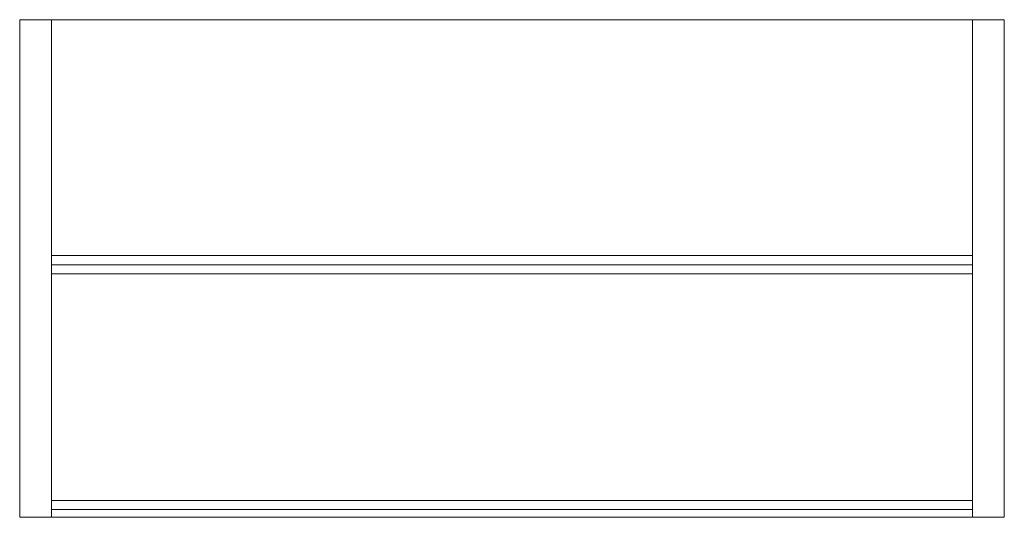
# Model space of a CAD drawing. Header units: millimetres. Extents: x -201 to 201, y 0 to 203.
import ezdxf

# ---------------------------------------------------------------- set-up
doc = ezdxf.new("R2010")
doc.units = ezdxf.units.MM

# ---------------------------------------------------------------- blocks, each defined once
blk = doc.blocks.new('RSen_56_ME_FB_SOg - tempo wall-mounted - SH_jaga - standard-285886-back')
at = {"lineweight": 18}
for p, q in [((-201, 0), (-201, 203.2)), ((-188, 203.2), (-201, 203.2)), ((-188, 106.89), (-188, 203.2)), ((-188, 203.2), (188, 203.2)), ((-188, 203.2), (-188, 99.43)), ((188, 203.2), (188, 106.89)), ((188, 99.43), (188, 203.2)), ((201, 203.2), (188, 203.2)), ((201, 203.2), (201, 0)), ((-188, 106.89), (188, 106.89)), ((-188, 103.16), (188, 103.16)), ((-188, 6.89), (-188, 99.43)), ((-188, 99.43), (188, 99.43)), ((-188, 99.43), (-188, 6.89)), ((188, 99.43), (188, 6.89)), ((188, 6.89), (188, 99.43)), ((-188, 6.89), (188, 6.89)), ((-188, 6.89), (-188, 0)), ((188, 0), (188, 6.89)), ((-188, 3.16), (188, 3.16)), ((-188, 0), (-201, 0)), ((188, 0), (-188, 0)), ((201, 0), (188, 0))]:
    blk.add_line(p, q, dxfattribs=at)

msp = doc.modelspace()

# ---------------------------------------------------------------- block references
at = {"lineweight": 18}
msp.add_blockref('RSen_56_ME_FB_SOg - tempo wall-mounted - SH_jaga - standard-285886-back', (0, 0), dxfattribs=at)

doc.saveas('drawing.dxf')
